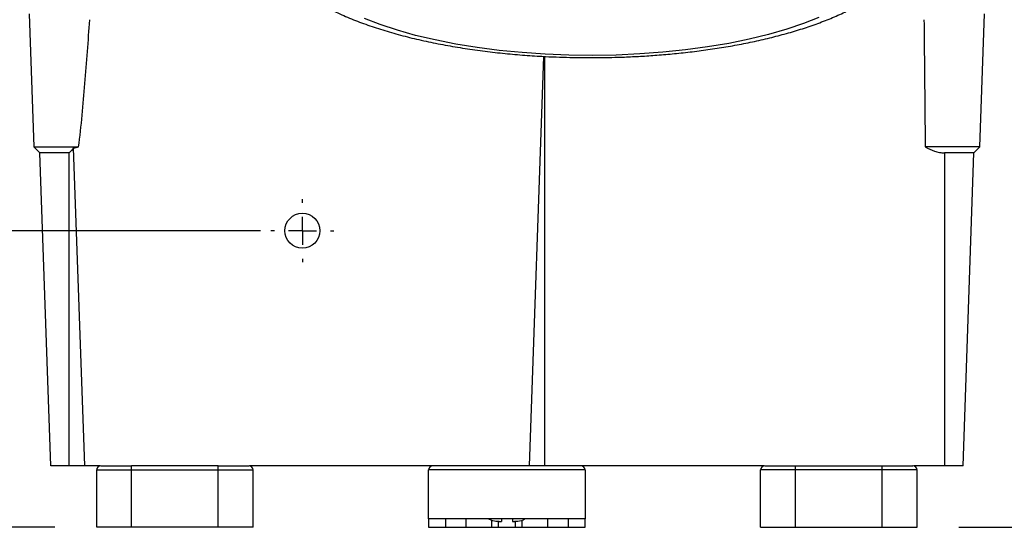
# Model space of a CAD drawing. Header units: inches. Extents: x 1.5 to 64.5, y 1.5 to 49.5.
# Tile 3 of 27: x 11.9 to 18.9, y 6.7 to 10.3. Entities that reach past the tile are written whole.
import ezdxf

# ---------------------------------------------------------------- set-up
doc = ezdxf.new("R2010")
doc.units = ezdxf.units.IN
doc.header["$LTSCALE"] = 6
doc.header["$MEASUREMENT"] = 0
doc.linetypes.add('CENTERX2', pattern=[0.8, 0.5, -0.1, 0.1, -0.1])
doc.layers.add('CENTER', color=40, linetype='CENTERX2')
doc.layers.add('DIMENSIONS', color=140, linetype='Continuous', lineweight=25)
doc.styles.add('SLDTEXTSTYLE0', font='TXT', dxfattribs={"width": 0.7})
doc.dimstyles.new('SLDDIMSTYLE0', dxfattribs={"dimtxt": 0.509766, "dimasz": 0.78, "dimexe": 0, "dimexo": 0.0625, "dimgap": 0.127441, "dimtad": 0, "dimtih": 1, "dimtoh": 1, "dimrnd": 1e-09, "dimzin": 12, "dimdsep": 46, "dimtxsty": 'SLDTEXTSTYLE0', "dimsah": 1, "dimcen": 0.09, "dimadec": 0, "dimazin": 3, "dimtfac": 1, "dimtofl": 0, "dimtmove": 0, "dimatfit": 3, "dimfxl": 0, "dimfrac": 2, "dimtolj": 1, "dimtzin": 12, "dimarcsym": 0})

# ---------------------------------------------------------------- blocks, each defined once
blk = doc.blocks.new('_D_10')
at = {"layer": 'DIMENSIONS'}
for p, q in [((17.1502, 16.1024), (23.1181, 16.1024)), ((22.3681, 16.1024), (22.3681, 12.2869)), ((21.3986, 11.3626), (21.2275, 11.3626)), ((21.2275, 11.3626), (21.2275, 10.5524)), ((23.3375, 11.3626), (23.5087, 11.3626)), ((23.5087, 11.3626), (23.5087, 10.5524)), ((21.2275, 10.5524), (21.3986, 10.5524)), ((23.5087, 10.5524), (23.3375, 10.5524)), ((22.3681, 6.6748), (22.3681, 10.4383)), ((18.6239, 6.6748), (23.1181, 6.6748))]:
    blk.add_line(p, q, dxfattribs=at)
for points in [[(22.3681, 16.1024), (22.2481, 15.3224), (22.4881, 15.3224)], [(22.3681, 6.6748), (22.4881, 7.4548), (22.2481, 7.4548)]]:
    blk.add_solid(points, dxfattribs=at)
at = {"layer": 'DIMENSIONS', "char_height": 0.5, "attachment_point": 1, "style": 'SLDTEXTSTYLE0'}
for s, insert in [('9.43', (21.6107, 12.1212)), ('239.5', (21.3986, 11.1969))]:
    blk.add_mtext(s, dxfattribs=dict(at, insert=insert))
blk = doc.blocks.new('_D_11')
at = {"layer": 'DIMENSIONS'}
for p, q in [((5.6493, 10.2534), (5.4782, 10.2534)), ((5.4782, 10.2534), (5.4782, 9.4432)), ((7.1642, 10.2534), (7.3353, 10.2534)), ((7.3353, 10.2534), (7.3353, 9.4432)), ((8.083, 10.2534), (9.583, 10.2534)), ((9.583, 10.2534), (9.583, 8.7958)), ((5.4782, 9.4432), (5.6493, 9.4432)), ((7.3353, 9.4432), (7.1642, 9.4432)), ((13.6259, 8.7958), (8.833, 8.7958)), ((9.583, 6.6748), (9.583, 8.7958)), ((12.1539, 6.6748), (8.833, 6.6748))]:
    blk.add_line(p, q, dxfattribs=at)
for points in [[(9.583, 8.7958), (9.463, 8.0158), (9.703, 8.0158)], [(9.583, 6.6748), (9.703, 7.4548), (9.463, 7.4548)]]:
    blk.add_solid(points, dxfattribs=at)
at = {"layer": 'DIMENSIONS', "char_height": 0.5, "attachment_point": 1, "style": 'SLDTEXTSTYLE0'}
for s, insert in [('2.12', (5.6493, 11.0121)), ('53.9', (5.6493, 10.0878))]:
    blk.add_mtext(s, dxfattribs=dict(at, insert=insert))
blk = doc.blocks.new('SW_CENTERMARKSYMBOL_1')
at = {"layer": 'CENTER', "color": 0}
for p, q in [((0, 0.2), (0, 0.225)), ((0, 0), (0, 0.1)), ((-0.2, 0), (-0.225, 0)), ((0, 0), (-0.1, 0)), ((0, 0), (0, -0.1)), ((0, 0), (0.1, 0)), ((0.2, 0), (0.225, 0)), ((0, -0.2), (0, -0.225))]:
    blk.add_line(p, q, dxfattribs=at)
blk = doc.blocks.new('SW_CENTERMARKSYMBOL_2')
at = {"layer": 'CENTER', "color": 0}
for p, q in [((0, 0.2), (0, 0.225)), ((0, 0), (0, 0.1)), ((-0.2, 0), (-0.225, 0)), ((0, 0), (-0.1, 0)), ((0, 0), (0, -0.1)), ((0, 0), (0.1, 0)), ((0.2, 0), (0.225, 0)), ((0, -0.2), (0, -0.225))]:
    blk.add_line(p, q, dxfattribs=at)

msp = doc.modelspace()

# ---------------------------------------------------------------- linework, layer by layer
for p, q in [((11.9711, 10.3474), (12.0044, 9.3948)), ((18.7734, 9.3948), (18.8066, 10.3474)), ((15.6505, 10.0427), (15.5483, 7.1148)), ((15.6597, 7.1148), (15.6597, 10.0422)), ((12.0044, 9.3948), (12.0468, 9.3524)), ((12.0044, 9.3948), (12.3245, 9.3948)), ((12.3686, 7.1148), (12.2893, 9.3878)), ((18.7734, 9.3948), (18.3827, 9.3948)), ((18.731, 9.3524), (18.7734, 9.3948)), ((12.2572, 9.3524), (12.0468, 9.3524)), ((12.1249, 7.1148), (12.0468, 9.3524)), ((12.2572, 7.1148), (12.2572, 9.3524)), ((18.731, 9.3524), (18.5205, 9.3524)), ((18.5205, 9.3524), (18.5205, 7.1148)), ((18.6528, 7.1148), (18.731, 9.3524)), ((12.2572, 7.1148), (12.1249, 7.1148)), ((12.3686, 7.1148), (12.2572, 7.1148)), ((12.477, 7.1148), (12.3686, 7.1148)), ((12.4539, 7.0848), (12.7039, 7.0848)), ((12.4539, 6.6748), (12.4539, 7.0848)), ((12.7039, 7.0848), (12.7039, 7.1148)), ((13.3239, 7.1148), (12.7039, 7.1148)), ((12.7039, 6.6748), (12.7039, 7.0848)), ((12.7039, 7.0848), (13.3239, 7.0848)), ((13.3239, 7.0848), (13.3239, 7.1148)), ((13.3239, 7.0848), (13.5739, 7.0848)), ((13.3239, 6.6748), (13.3239, 7.0848)), ((15.5483, 7.1148), (13.5508, 7.1148)), ((13.5739, 6.6748), (13.5739, 7.0848)), ((15.9489, 7.0848), (14.8289, 7.0848)), ((14.8289, 6.7348), (14.8289, 7.0848)), ((15.6597, 7.1148), (15.5483, 7.1148)), ((17.227, 7.1148), (15.6597, 7.1148)), ((15.9489, 7.0848), (15.9489, 6.7348)), ((17.4539, 7.0848), (17.2039, 7.0848)), ((17.2039, 6.6748), (17.2039, 7.0848)), ((17.4539, 7.0848), (17.4539, 7.1148)), ((17.4539, 7.1148), (18.0739, 7.1148)), ((17.4539, 6.6748), (17.4539, 7.0848)), ((18.0739, 7.0848), (17.4539, 7.0848)), ((18.0739, 7.0848), (18.0739, 7.1148)), ((18.3239, 7.0848), (18.0739, 7.0848)), ((18.0739, 6.6748), (18.0739, 7.0848)), ((18.5205, 7.1148), (18.3008, 7.1148)), ((18.3239, 6.6748), (18.3239, 7.0848)), ((18.6528, 7.1148), (18.5205, 7.1148)), ((15.9489, 6.7348), (14.8289, 6.7348)), ((14.8289, 6.7348), (14.8289, 6.6748)), ((14.9489, 6.7348), (14.9489, 6.6748)), ((15.0989, 6.6748), (15.0989, 6.7348)), ((15.2792, 6.7259), (15.2792, 6.6748)), ((15.3289, 6.6773), (15.3289, 6.7157)), ((15.3348, 6.7152), (15.3495, 6.7152)), ((15.4283, 6.7152), (15.443, 6.7152)), ((15.4489, 6.7154), (15.4489, 6.6773)), ((15.4986, 6.6748), (15.4986, 6.7246)), ((15.6789, 6.7348), (15.6789, 6.6748)), ((15.8289, 6.6748), (15.8289, 6.7348)), ((15.9489, 6.6748), (15.9489, 6.7348)), ((12.7039, 6.6748), (12.4539, 6.6748)), ((13.3239, 6.6748), (12.7039, 6.6748)), ((13.5739, 6.6748), (13.3239, 6.6748)), ((14.8289, 6.6748), (14.9489, 6.6748)), ((14.9489, 6.6748), (15.0989, 6.6748)), ((15.0989, 6.6748), (15.2792, 6.6748)), ((15.2792, 6.6748), (15.3288, 6.6748)), ((15.3288, 6.6748), (15.4489, 6.6748)), ((15.4489, 6.6748), (15.4986, 6.6748)), ((15.4986, 6.6748), (15.6789, 6.6748)), ((15.6789, 6.6748), (15.8289, 6.6748)), ((15.8289, 6.6748), (15.9489, 6.6748)), ((17.2039, 6.6748), (17.4539, 6.6748)), ((17.4539, 6.6748), (18.0739, 6.6748)), ((18.0739, 6.6748), (18.3239, 6.6748))]:
    msp.add_line(p, q)
at = {"flags": 128}
msp.add_lwpolyline([(17.6216, 10.3212), (17.5115, 10.2771), (17.3912, 10.2362), (17.2615, 10.1988), (17.1234, 10.1652), (16.9777, 10.1355), (16.8254, 10.11), (16.6676, 10.0888), (16.5052, 10.0721), (16.3394, 10.06), (16.1712, 10.0525), (16.0019, 10.0497), (15.8324, 10.0517), (15.6639, 10.0584), (15.4977, 10.0697), (15.3346, 10.0857), (15.176, 10.1062), (15.0227, 10.131), (14.8758, 10.16), (14.7364, 10.193), (14.6053, 10.2297), (14.4833, 10.27), (14.3714, 10.3136)], dxfattribs=at)
msp.add_circle((13.9259, 8.7958), 0.125)
for centre, radius, start, end in [((12.4839, 7.0848), 0.03, 90, 180), ((13.5439, 7.0848), 0.03, 0, 90), ((14.8589, 7.0848), 0.03, 90, 180), ((15.9189, 7.0848), 0.03, 0, 90), ((17.2339, 7.0848), 0.03, 90, 180), ((18.2939, 7.0848), 0.03, 0, 90), ((15.2489, 6.6773), 0.08, 358.21575, 0), ((15.5289, 6.6773), 0.08, 180, 181.78425)]:
    msp.add_arc(centre, radius, start, end)
for points, knots in [([(15.9877, 10.0336), (16.0454, 10.034), (16.1264, 10.0346), (16.2455, 10.0386), (16.3466, 10.0434), (16.4659, 10.0513), (16.5895, 10.0621), (16.7168, 10.0759), (16.8454, 10.093), (16.9737, 10.1133), (17.1004, 10.1369), (17.2247, 10.1637), (17.3455, 10.1938), (17.4624, 10.2271), (17.5748, 10.2637), (17.6823, 10.3038), (17.7844, 10.3474), (17.8811, 10.3948), (17.9718, 10.4464), (18.056, 10.5024), (18.1328, 10.563), (18.201, 10.6281), (18.2597, 10.6972), (18.3083, 10.77), (18.3466, 10.8461), (18.3738, 10.9255), (18.3902, 11.0038), (18.3914, 11.0557), (18.392, 11.0798)], [0, 0, 0, 0, 0.0483, 0.0678115, 0.100149, 0.1336054, 0.1693815, 0.2065877, 0.2448746, 0.2839692, 0.3236869, 0.3639014, 0.4045294, 0.4455205, 0.4868507, 0.5285168, 0.570529, 0.6128966, 0.6555961, 0.698508, 0.7411446, 0.782843, 0.823002, 0.8614045, 0.8982802, 0.9341166, 0.9694863, 1, 1, 1, 1]), ([(13.6972, 10.7271), (13.7121, 10.7063), (13.7456, 10.6592), (13.8096, 10.5931), (13.8874, 10.526), (13.9762, 10.4634), (14.0738, 10.4056), (14.1788, 10.3528), (14.2902, 10.3048), (14.4076, 10.2612), (14.5308, 10.2216), (14.6592, 10.186), (14.7925, 10.1542), (14.9299, 10.1261), (15.0707, 10.1019), (15.2136, 10.0814), (15.3567, 10.0649), (15.4987, 10.052), (15.6265, 10.0435), (15.7403, 10.0382), (15.8562, 10.0345), (15.9387, 10.0339), (15.9877, 10.0336)], [0, 0, 0, 0, 0.0402512, 0.091321, 0.1453676, 0.2012134, 0.2574284, 0.3129846, 0.3678838, 0.4221733, 0.4759185, 0.5291769, 0.5819851, 0.6343486, 0.6862242, 0.7374805, 0.7877942, 0.836318, 0.8837549, 0.9176237, 0.9509701, 1, 1, 1, 1]), ([(12.3245, 9.3948), (12.3344, 9.4703), (12.3425, 9.5461), (12.3574, 9.6976), (12.3641, 9.7735), (12.383, 10.0011), (12.394, 10.1531), (12.4042, 10.305)], [0, 0, 0, 0, 0.25, 0.25, 0.5, 0.5, 1, 1, 1, 1]), ([(18.3735, 10.305), (18.3753, 10.1218), (18.3771, 9.9386), (18.379, 9.7553), (18.3802, 9.6352), (18.3814, 9.515), (18.3827, 9.3948)], [0, 0, 0, 0, 0.01397108, 0.01397108, 0.01397108, 0.02313501, 0.02313501, 0.02313501, 0.02313501]), ([(18.3827, 9.3948), (18.4039, 9.3829), (18.4257, 9.3724), (18.4602, 9.3609), (18.472, 9.3578), (18.4961, 9.3535), (18.5083, 9.3524), (18.5205, 9.3524)], [0, 0, 0, 0, 0.5, 0.5, 0.75, 0.75, 1, 1, 1, 1]), ([(12.4839, 7.1148), (12.4839, 7.1148), (12.5071, 7.1148), (12.5896, 7.1148), (12.6455, 7.1148), (12.7039, 7.1148)], [0, 0, 0, 0, 0.5, 0.5, 1, 1, 1, 1]), ([(13.3239, 7.1148), (13.3822, 7.1148), (13.4382, 7.1148), (13.5207, 7.1148), (13.5439, 7.1148), (13.5439, 7.1148)], [0, 0, 0, 0, 0.5, 0.5, 1, 1, 1, 1]), ([(17.2339, 7.1148), (17.2339, 7.1148), (17.234, 7.1148), (17.2344, 7.1148), (17.2352, 7.1148), (17.2362, 7.1148), (17.2382, 7.1148), (17.2421, 7.1148), (17.2491, 7.1148), (17.2582, 7.1148), (17.2733, 7.1148), (17.2972, 7.1148), (17.3266, 7.1148), (17.3525, 7.1148), (17.3725, 7.1148), (17.393, 7.1148), (17.4112, 7.1148), (17.4271, 7.1148), (17.4405, 7.1148), (17.4494, 7.1148), (17.4539, 7.1148)], [0, 0, 0, 0, 0.023335, 0.046627, 0.069909, 0.093211, 0.116565, 0.178299, 0.240092, 0.3044, 0.368768, 0.500006, 0.631244, 0.695551, 0.759919, 0.821653, 0.883446, 0.922308, 0.961111, 1, 1, 1, 1]), ([(18.0739, 7.1148), (18.0766, 7.1148), (18.0819, 7.1148), (18.09, 7.1148), (18.098, 7.1148), (18.106, 7.1148), (18.1183, 7.1148), (18.1348, 7.1148), (18.1553, 7.1148), (18.1753, 7.1148), (18.2011, 7.1148), (18.2306, 7.1148), (18.2544, 7.1148), (18.2696, 7.1148), (18.2787, 7.1148), (18.2856, 7.1148), (18.2899, 7.1148), (18.2924, 7.1148), (18.2936, 7.1148), (18.2938, 7.1148), (18.2939, 7.1148)], [0, 0, 0, 0, 0.0233346, 0.0466271, 0.0699088, 0.093211, 0.1165649, 0.1782986, 0.240092, 0.3043999, 0.3687677, 0.5000056, 0.6312435, 0.6955514, 0.7599192, 0.8216529, 0.8834464, 0.9223084, 0.9611112, 1, 1, 1, 1]), ([(15.3348, 6.7152), (15.3236, 6.7156), (15.2955, 6.7165), (15.2697, 6.7279), (15.2541, 6.7348)], [0, 0, 0, 0, 0.398482, 1, 1, 1, 1]), ([(15.3495, 6.7348), (15.3495, 6.7316), (15.3495, 6.7194), (15.3495, 6.7157), (15.3495, 6.7153), (15.3495, 6.7152)], [0, 0, 0, 0, 0.223246, 0.854437, 1, 1, 1, 1]), ([(15.4283, 6.7348), (15.4283, 6.7316), (15.4283, 6.7194), (15.4283, 6.7157), (15.4283, 6.7153), (15.4283, 6.7152)], [0, 0, 0, 0, 0.223246, 0.854437, 1, 1, 1, 1]), ([(15.5205, 6.7348), (15.5153, 6.7316), (15.4957, 6.7194), (15.4678, 6.7157), (15.4469, 6.7153), (15.443, 6.7152)], [0, 0, 0, 0, 0.223246, 0.854437, 1, 1, 1, 1])]:
    msp.add_open_spline(points, degree=3, knots=knots)
for points in [[(12.2893, 9.3878), (12.2788, 9.3756), (12.2682, 9.3637), (12.2572, 9.3524)], [(12.2893, 9.3878), (12.3012, 9.3893), (12.3129, 9.3917), (12.3245, 9.3948)]]:
    msp.add_open_spline(points, degree=3)

# ---------------------------------------------------------------- block references
at = {"layer": 'CENTER'}
for name, p in [('SW_CENTERMARKSYMBOL_1', (13.9259, 8.7958)), ('SW_CENTERMARKSYMBOL_2', (13.9259, 8.7948))]:
    msp.add_blockref(name, p, dxfattribs=at)

# ---------------------------------------------------------------- dimensions: what is measured, and where the dimension line sits
at = {"layer": 'DIMENSIONS'}
for base, p1, p2, picture, middle in [((22.3681, 16.1024), (18.3239, 6.6748), (16.8502, 16.1024), '_D_10', (22.3681, 11.3626)), ((9.583, 8.7958), (12.4539, 6.6748), (13.9259, 8.7958), '_D_11', (9.583, 10.2534))]:
    dim = msp.add_linear_dim(base=base, p1=p1, p2=p2, angle=90, dimstyle='SLDDIMSTYLE0', dxfattribs=at)
    dim.commit()
    dim.dimension.update_dxf_attribs({"geometry": picture, "text_midpoint": middle, "dimtype": 160})

doc.saveas('drawing.dxf')
